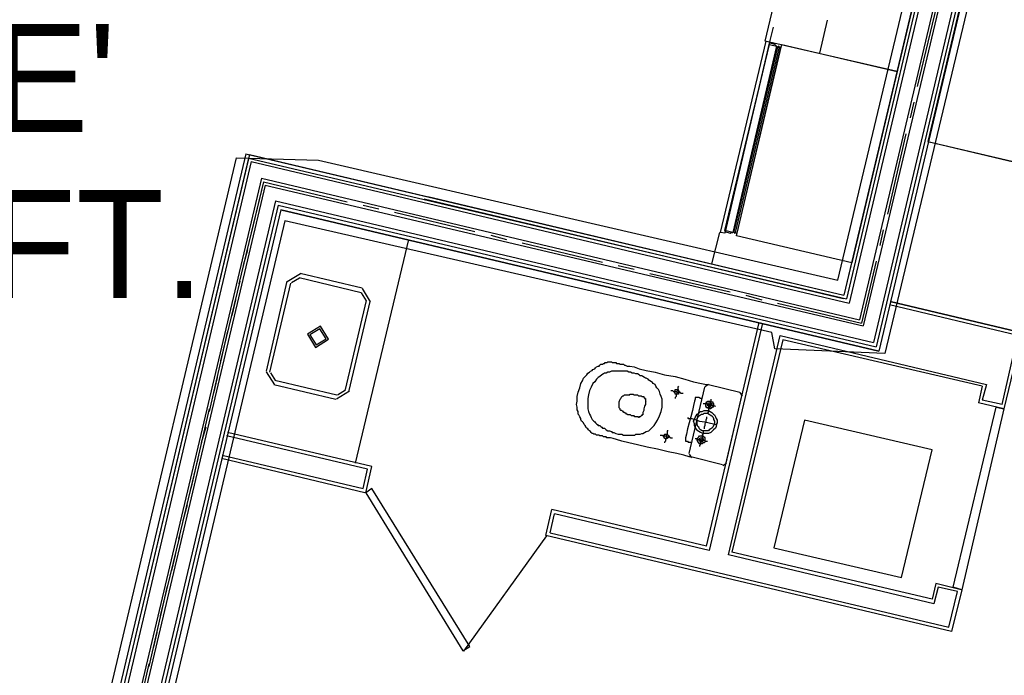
# Model space of a CAD drawing. Header units: feet. Extents: x -79 to 198, y -22 to 181.
# Tile 217 of 256: x 85 to 100, y 135 to 145. Entities that reach past the tile are written whole.
import ezdxf
from ezdxf.enums import TextEntityAlignment as Align

# ---------------------------------------------------------------- set-up
doc = ezdxf.new("R2010")
doc.units = ezdxf.units.FT
for name, color, linetype in [('A-AREA-UNIDAD', 30, 'CONTINUOUS'), ('A-LINEA', 7, 'CONTINUOUS'), ('A-TEXTO-PDF', 3, 'CONTINUOUS')]:
    doc.layers.add(name, color=color, linetype=linetype)

msp = doc.modelspace()

# ---------------------------------------------------------------- linework, layer by layer
at = {"layer": 'A-AREA-UNIDAD'}
for points in [[(85.28, 129.1733), (88.512, 142.8089), (89.76, 142.7733), (97.68, 140.9422), (98.72, 145.2978), (98.688, 146.4889), (99.008, 147.7333), (99.008, 148.4978), (99.488, 148.5333), (100.192, 151.6089), (101.2, 151.6978), (102.848, 158.6489), (102.56, 158.7378), (102.528, 159.4133), (96.128, 159.8222), (90.24, 159.8933), (84.192, 159.5733), (77.44, 158.8622), (73.68, 158.1689)], [(101.888, 147.7689), (100.192, 148.1778), (100.192, 147.3422), (98.4, 139.8222), (96.72, 139.8933), (96.672, 140.1422), (89.248, 141.8489), (86.192, 128.9244)]]:
    msp.add_lwpolyline(points, dxfattribs=at)
at = {"layer": 'A-LINEA'}
for p, q in [((100.4933, 152.2178), (97.7733, 140.7111)), ((100.5467, 152.2044), (97.8133, 140.6578)), ((100.6, 152.1911), (97.8533, 140.5911)), ((100.16, 150.7644), (97.7733, 140.7111)), ((99.88, 148.2311), (98.0133, 140.3378)), ((99.88, 148.2311), (98.0133, 140.3378)), ((99.96, 148.2178), (98.0667, 140.2444)), ((99.96, 148.2178), (98.0667, 140.2444)), ((100.16, 148.1644), (98.2267, 139.9911)), ((100.2133, 148.1511), (98.2667, 139.9244)), ((100.2133, 148.1511), (98.2667, 139.9244)), ((99.1867, 145.1244), (98.8933, 143.8978)), ((99.1867, 145.1244), (98.8933, 143.8978)), ((99.1867, 145.1244), (98.8933, 143.8978)), ((97.52, 144.9111), (97.4, 144.4044)), ((96.6933, 144.8044), (96.64, 144.5778)), ((96.76, 144.4978), (96.0933, 141.6844)), ((96.76, 144.4978), (96.0933, 141.6844)), ((96.12, 141.6711), (96.7867, 144.4844)), ((96.12, 141.6711), (96.7867, 144.4844)), ((98.84, 143.6578), (98.7867, 143.4178)), ((98.84, 143.6578), (98.7867, 143.4178)), ((98.84, 143.6578), (98.7867, 143.4178)), ((98.72, 143.1778), (98.44, 141.9511)), ((98.72, 143.1778), (98.44, 141.9511)), ((98.72, 143.1778), (98.44, 141.9511)), ((88.6533, 142.8711), (85.36, 128.9511)), ((88.7067, 142.8578), (85.4133, 128.9378)), ((88.6533, 142.8711), (97.7733, 140.7111)), ((88.6533, 142.8711), (97.7733, 140.7111)), ((88.7067, 142.8578), (97.7733, 140.7111)), ((88.6933, 142.8044), (85.4133, 128.9378)), ((88.7333, 142.7511), (85.4667, 128.9244)), ((88.7333, 142.7511), (85.4667, 128.9244)), ((88.6933, 142.8044), (97.8133, 140.6578)), ((88.6933, 142.8044), (97.8133, 140.6578)), ((88.6933, 142.8044), (97.8133, 140.6578)), ((88.7333, 142.7511), (97.8533, 140.5911)), ((88.7333, 142.7511), (97.8533, 140.5911)), ((88.7333, 142.7511), (97.8533, 140.5911)), ((88.8933, 142.4978), (85.6667, 128.8844)), ((88.8933, 142.4978), (85.6667, 128.8844)), ((88.9467, 142.3911), (85.7467, 128.8578)), ((88.9467, 142.3911), (85.7467, 128.8578)), ((88.92, 142.4444), (88.5467, 140.8844)), ((88.92, 142.4444), (88.7333, 141.6578)), ((88.8933, 142.4978), (98.0133, 140.3378)), ((88.8933, 142.4978), (98.0133, 140.3378)), ((88.8933, 142.4978), (98.0133, 140.3378)), ((88.92, 142.4444), (90.2, 142.1378)), ((88.92, 142.4444), (90.2, 142.1378)), ((88.92, 142.4444), (90.2, 142.1378)), ((88.9467, 142.3911), (98.0667, 140.2444)), ((88.9467, 142.3911), (98.0667, 140.2444)), ((88.9467, 142.3911), (98.0667, 140.2444)), ((91.4267, 142.2178), (97.7733, 140.7111)), ((91.4267, 142.2178), (97.7733, 140.7111)), ((89.1067, 142.1511), (85.9467, 128.8178)), ((89.1067, 142.1511), (85.9467, 128.8178)), ((89.1467, 142.0844), (86, 128.8044)), ((89.1467, 142.0844), (86, 128.8044)), ((89.1067, 142.1511), (98.2267, 139.9911)), ((89.1067, 142.1511), (98.2267, 139.9911)), ((89.1067, 142.1511), (98.2267, 139.9911)), ((89.1467, 142.0844), (98.2667, 139.9244)), ((89.1467, 142.0844), (98.2667, 139.9244)), ((89.1467, 142.0844), (98.2667, 139.9244)), ((90.44, 142.0844), (90.68, 142.0311)), ((90.44, 142.0844), (90.68, 142.0311)), ((90.44, 142.0844), (90.68, 142.0311)), ((97.76, 140.6578), (91.3733, 142.1778)), ((97.76, 140.6578), (91.3733, 142.1778)), ((89.1867, 142.0178), (86.0533, 128.7911)), ((89.1867, 142.0178), (86.0533, 128.7911)), ((89.1867, 142.0178), (98.3067, 139.8578)), ((90.92, 141.9778), (92.1467, 141.6844)), ((90.92, 141.9778), (92.1467, 141.6844)), ((90.92, 141.9778), (92.1467, 141.6844)), ((92.3867, 141.6311), (92.6267, 141.5644)), ((92.3867, 141.6311), (92.6267, 141.5644)), ((92.3867, 141.6311), (92.6267, 141.5644)), ((95.76, 141.1911), (95.88, 141.6711)), ((98.3733, 141.7111), (98.32, 141.4711)), ((98.3733, 141.7111), (98.32, 141.4711)), ((98.3733, 141.7111), (98.32, 141.4711)), ((91.1333, 141.5644), (90.32, 138.1511)), ((91.1333, 141.5644), (90.32, 138.1511)), ((92.8667, 141.5111), (94.0933, 141.2178)), ((92.8667, 141.5111), (94.0933, 141.2178)), ((92.8667, 141.5111), (94.0933, 141.2178)), ((88.68, 141.4044), (88.6133, 141.1644)), ((94.3333, 141.1644), (94.5733, 141.1111)), ((94.3333, 141.1644), (94.5733, 141.1111)), ((94.3333, 141.1644), (94.5733, 141.1111)), ((98.2667, 141.2311), (98.04, 140.2844)), ((98.2667, 141.2311), (98.04, 140.2844)), ((98.2667, 141.2311), (98.04, 140.2844)), ((89.485, 141.04), (89.2845, 140.9161)), ((89.485, 141.04), (89.2845, 140.9161)), ((90.4267, 140.8178), (89.48, 141.0444)), ((90.4267, 140.8178), (89.48, 141.0444)), ((94.8133, 141.0444), (96.04, 140.7644)), ((94.8133, 141.0444), (96.04, 140.7644)), ((94.8133, 141.0444), (96.04, 140.7644)), ((88.56, 140.9244), (88.2667, 139.7111)), ((89.28, 140.9244), (88.96, 139.5511)), ((89.28, 140.9244), (88.96, 139.5511)), ((89.3333, 140.8978), (89.0133, 139.5378)), ((89.3333, 140.8978), (89.0133, 139.5378)), ((89.4697, 140.9751), (89.3494, 140.9008)), ((89.4697, 140.9751), (89.3494, 140.9008)), ((90.4133, 140.7511), (89.4667, 140.9778)), ((90.4133, 140.7511), (89.4667, 140.9778)), ((90.4906, 140.6281), (90.4164, 140.7484)), ((90.4906, 140.6281), (90.4164, 140.7484)), ((90.5555, 140.6127), (90.4317, 140.8133)), ((90.5555, 140.6127), (90.4317, 140.8133)), ((96.28, 140.7111), (96.52, 140.6444)), ((96.28, 140.7111), (96.52, 140.6444)), ((96.28, 140.7111), (96.52, 140.6444)), ((88.4933, 140.6444), (88.44, 140.4044)), ((90.1733, 139.2711), (90.4933, 140.6311)), ((90.1733, 139.2711), (90.4933, 140.6311)), ((90.2267, 139.2578), (90.5467, 140.6178)), ((90.2267, 139.2578), (90.5467, 140.6178)), ((96.76, 140.5911), (98.04, 140.2844)), ((96.76, 140.5911), (98.04, 140.2844)), ((96.76, 140.5911), (98.04, 140.2844)), ((100.4267, 140.0978), (98.4667, 140.5644)), ((98.48, 140.6178), (100.4933, 140.1378)), ((100.4933, 140.1378), (98.48, 140.6178)), ((95.68, 136.8844), (96.48, 140.2978)), ((96.5333, 140.2844), (95.72, 136.8178)), ((88.3733, 140.1644), (88.0933, 138.9378)), ((100.4933, 140.1378), (100.2133, 138.9778)), ((96.0133, 136.7511), (96.8, 140.0978)), ((96.84, 140.0311), (96.0667, 136.7911)), ((96.8, 140.0978), (99.9467, 139.3511)), ((99.88, 139.3244), (96.84, 140.0311)), ((100.1867, 139.0444), (100.4267, 140.0978)), ((88.9645, 139.5428), (89.0883, 139.3423)), ((88.9645, 139.5428), (89.0883, 139.3423)), ((89.0294, 139.5275), (89.1036, 139.4071)), ((89.0294, 139.5275), (89.1036, 139.4071)), ((88.2133, 139.4578), (88.16, 139.2178)), ((89.0933, 139.4178), (90.04, 139.1911)), ((89.0933, 139.4178), (90.04, 139.1911)), ((89.08, 139.3511), (90.0267, 139.1244)), ((89.08, 139.3511), (90.0267, 139.1244)), ((90.035, 139.1289), (90.2355, 139.2527)), ((90.035, 139.1289), (90.2355, 139.2527)), ((90.0503, 139.1938), (90.1706, 139.2681)), ((90.0503, 139.1938), (90.1706, 139.2681)), ((95.4133, 138.2978), (95.6533, 139.3111)), ((95.4133, 138.2978), (95.6533, 139.3111)), ((95.7107, 139.3499), (95.6546, 139.3152)), ((95.7107, 139.3499), (95.6546, 139.3152)), ((95.7067, 139.3511), (96.1867, 139.2311)), ((95.7067, 139.3511), (96.1867, 139.2311)), ((96.2254, 139.1737), (96.1907, 139.2299)), ((96.2254, 139.1737), (96.1907, 139.2299)), ((99.88, 139.3244), (99.8267, 139.0711)), ((99.9467, 139.3511), (99.88, 139.1111)), ((96.2133, 139.1778), (95.9733, 138.1511)), ((96.2133, 139.1778), (95.9733, 138.1511)), ((100.2133, 138.9778), (99.8267, 139.0711)), ((100.1867, 139.0444), (99.88, 139.1111)), ((88.0933, 138.9778), (87.8133, 137.7644)), ((88.04, 138.6978), (87.9733, 138.4578)), ((90.5733, 138.0978), (88.3733, 138.6178)), ((90.5067, 138.0578), (88.36, 138.5644)), ((87.92, 138.2178), (87.6267, 136.9911)), ((90.4667, 137.6978), (88.28, 138.2178)), ((88.2933, 138.2711), (90.44, 137.7644)), ((95.4146, 138.2885), (95.4493, 138.2324)), ((95.4146, 138.2885), (95.4493, 138.2324)), ((95.92, 138.1244), (95.44, 138.2444)), ((95.92, 138.1244), (95.44, 138.2444)), ((90.44, 137.7644), (90.5067, 138.0578)), ((90.48, 137.6978), (90.5733, 138.0978)), ((95.9293, 138.1124), (95.9854, 138.147)), ((95.9293, 138.1124), (95.9854, 138.147)), ((87.76, 137.5111), (87.6933, 137.2711)), ((93.2267, 137.0444), (93.32, 137.4444)), ((93.2267, 137.0444), (93.32, 137.4444)), ((95.68, 136.8844), (93.32, 137.4444)), ((93.2933, 137.0844), (93.36, 137.3778)), ((93.2933, 137.0844), (93.36, 137.3778)), ((95.72, 136.8178), (93.36, 137.3778)), ((87.64, 137.0311), (87.3467, 135.8178)), ((91.9751, 135.2802), (93.2439, 137.0388)), ((91.9751, 135.2802), (93.2439, 137.0388)), ((99.4133, 135.5778), (93.2267, 137.0444)), ((93.2933, 137.0844), (99.3733, 135.6444)), ((96.7067, 136.8578), (98.6533, 136.4044)), ((87.5733, 136.7511), (87.52, 136.5111)), ((99.1467, 136.0044), (96.0133, 136.7511)), ((99.12, 136.0711), (96.0667, 136.7911)), ((87.4533, 136.2711), (87.1733, 135.0444)), ((99.1733, 136.3111), (99.12, 136.0711)), ((99.2133, 136.2578), (99.1467, 136.0044)), ((99.56, 136.2178), (99.1733, 136.3111)), ((99.5067, 136.1911), (99.2133, 136.2578)), ((99.5733, 136.2178), (99.4133, 135.5778)), ((99.3733, 135.6444), (99.5067, 136.1911)), ((87.2933, 135.5644), (87.24, 135.3244)), ((87.1733, 135.0844), (86.8933, 133.8711))]:
    msp.add_line(p, q, dxfattribs=at)
for points in [[(100.2667, 148.1511), (98.3067, 139.8578), (89.1867, 142.0178)], [(100.2667, 148.1511), (98.3067, 139.8578), (89.1867, 142.0178)], [(98.5867, 144.1244), (96.5733, 144.5911), (96.9867, 146.3244)], [(100.8133, 142.6444), (101.5067, 145.5511), (99.7467, 145.9778), (99.0533, 143.0578), (100.8133, 142.6444)], [(96.5867, 144.5911), (96.64, 144.5778), (95.96, 141.6578), (95.8933, 141.6711), (96.5867, 144.5911)], [(96.5867, 144.5911), (96.64, 144.5778), (95.96, 141.6578), (95.8933, 141.6711), (96.5867, 144.5911)], [(95.96, 141.6844), (96.04, 141.6578), (96.0533, 141.6711), (96.08, 141.6711), (96.0933, 141.6844), (96.1067, 141.6578), (96.12, 141.6711), (96.1333, 141.6578), (96.1467, 141.6578), (96.8133, 144.4978), (96.7867, 144.4844), (96.7867, 144.5111), (96.76, 144.4978), (96.7467, 144.5111), (96.7333, 144.5244), (96.72, 144.5378), (96.64, 144.5644), (95.96, 141.6844)], [(95.96, 141.6844), (96.04, 141.6578), (96.0533, 141.6711), (96.08, 141.6711), (96.0933, 141.6844), (96.1067, 141.6578), (96.12, 141.6711), (96.1333, 141.6578), (96.1467, 141.6578), (96.8133, 144.4978), (96.7867, 144.4844), (96.7867, 144.5111), (96.76, 144.4978), (96.7467, 144.5111), (96.7333, 144.5244), (96.72, 144.5378), (96.64, 144.5644), (95.96, 141.6844)], [(96.64, 144.5378), (96.7467, 144.5111), (96.08, 141.6711), (95.96, 141.6978), (96.64, 144.5378)], [(96.64, 144.5378), (96.7467, 144.5111), (96.08, 141.6711), (95.96, 141.6978), (96.64, 144.5378)], [(96.1333, 141.6178), (96.8267, 144.5378), (98.5867, 144.1244), (97.8933, 141.2044), (96.1333, 141.6178)], [(99.0533, 143.0578), (101.0667, 142.5778), (100.4933, 140.1378)], [(89.7917, 140.24), (89.5911, 140.1161), (89.715, 139.9156), (89.9155, 140.0394), (89.7917, 140.24)], [(89.7917, 140.24), (89.5911, 140.1161), (89.715, 139.9156), (89.9155, 140.0394), (89.7917, 140.24)], [(89.7825, 140.201), (89.6301, 140.1069), (89.7242, 139.9545), (89.8766, 140.0486), (89.7825, 140.201)], [(89.7825, 140.201), (89.6301, 140.1069), (89.7242, 139.9545), (89.8766, 140.0486), (89.7825, 140.201)], [(95.44, 138.2444), (95.4133, 138.2444), (95.3333, 138.2711), (95.2267, 138.2978), (95.0933, 138.3244), (94.9333, 138.3644), (94.7733, 138.3911), (94.6267, 138.4311), (94.4933, 138.4578), (94.3867, 138.4844), (94.3067, 138.5111), (94.2533, 138.5244), (94.2133, 138.5378), (94.1867, 138.5378), (94.16, 138.5378), (94.1467, 138.5511), (94.1333, 138.5511), (94.12, 138.5511), (94.1067, 138.5511), (94.0933, 138.5644), (94.08, 138.5644), (94.0533, 138.5644), (94.04, 138.5778), (94.0267, 138.5778), (94.0133, 138.5778), (94, 138.5778), (93.9867, 138.5911), (93.9733, 138.5911), (93.96, 138.5911), (93.9467, 138.6044), (93.9333, 138.6044), (93.92, 138.6178), (93.9067, 138.6311), (93.8933, 138.6444), (93.88, 138.6578), (93.8667, 138.6711), (93.8533, 138.6844), (93.84, 138.6978), (93.84, 138.7111), (93.8267, 138.7244), (93.8133, 138.7378), (93.8, 138.7644), (93.7867, 138.7778), (93.7733, 138.7911), (93.76, 138.8178), (93.76, 138.8311), (93.7467, 138.8578), (93.7333, 138.8844), (93.72, 138.8978), (93.72, 138.9378), (93.7067, 138.9644), (93.7067, 139.0044), (93.6933, 139.0444), (93.7067, 139.0978), (93.7067, 139.1644), (93.72, 139.2311), (93.7467, 139.2978), (93.76, 139.3644), (93.7867, 139.4044), (93.8, 139.4444), (93.8267, 139.4711), (93.8533, 139.4978), (93.8667, 139.5244), (93.8933, 139.5378), (93.9067, 139.5511), (93.9333, 139.5644), (93.9467, 139.5778), (93.9733, 139.5911), (93.9867, 139.6044), (94, 139.6178), (94.0267, 139.6311), (94.04, 139.6311), (94.0533, 139.6444), (94.0667, 139.6578), (94.0933, 139.6578), (94.1067, 139.6711), (94.12, 139.6711), (94.1333, 139.6844), (94.16, 139.6844), (94.1733, 139.6978), (94.1867, 139.6978), (94.2, 139.6978), (94.2133, 139.6978), (94.2267, 139.6978), (94.24, 139.6844), (94.2667, 139.6844), (94.28, 139.6844), (94.2933, 139.6844), (94.3067, 139.6711), (94.32, 139.6711), (94.3333, 139.6711), (94.3467, 139.6711), (94.36, 139.6578), (94.3733, 139.6578), (94.3867, 139.6578), (94.4, 139.6578), (94.4133, 139.6578), (94.4267, 139.6444), (94.44, 139.6444), (94.4667, 139.6311), (94.5067, 139.6311), (94.5733, 139.6178), (94.6533, 139.5911), (94.76, 139.5644), (94.8933, 139.5378), (95.04, 139.4978), (95.2, 139.4711), (95.3467, 139.4311), (95.48, 139.3911), (95.6, 139.3644), (95.68, 139.3511), (95.7067, 139.3511)], [(95.44, 138.2444), (95.4133, 138.2444), (95.3333, 138.2711), (95.2267, 138.2978), (95.0933, 138.3244), (94.9333, 138.3644), (94.7733, 138.3911), (94.6267, 138.4311), (94.4933, 138.4578), (94.3867, 138.4844), (94.3067, 138.5111), (94.2533, 138.5244), (94.2133, 138.5378), (94.1867, 138.5378), (94.16, 138.5378), (94.1467, 138.5511), (94.1333, 138.5511), (94.12, 138.5511), (94.1067, 138.5511), (94.0933, 138.5644), (94.08, 138.5644), (94.0533, 138.5644), (94.04, 138.5778), (94.0267, 138.5778), (94.0133, 138.5778), (94, 138.5778), (93.9867, 138.5911), (93.9733, 138.5911), (93.96, 138.5911), (93.9467, 138.6044), (93.9333, 138.6044), (93.92, 138.6178), (93.9067, 138.6311), (93.8933, 138.6444), (93.88, 138.6578), (93.8667, 138.6711), (93.8533, 138.6844), (93.84, 138.6978), (93.84, 138.7111), (93.8267, 138.7244), (93.8133, 138.7378), (93.8, 138.7644), (93.7867, 138.7778), (93.7733, 138.7911), (93.76, 138.8178), (93.76, 138.8311), (93.7467, 138.8578), (93.7333, 138.8844), (93.72, 138.8978), (93.72, 138.9378), (93.7067, 138.9644), (93.7067, 139.0044), (93.6933, 139.0444), (93.7067, 139.0978), (93.7067, 139.1644), (93.72, 139.2311), (93.7467, 139.2978), (93.76, 139.3644), (93.7867, 139.4044), (93.8, 139.4444), (93.8267, 139.4711), (93.8533, 139.4978), (93.8667, 139.5244), (93.8933, 139.5378), (93.9067, 139.5511), (93.9333, 139.5644), (93.9467, 139.5778), (93.9733, 139.5911), (93.9867, 139.6044), (94, 139.6178), (94.0267, 139.6311), (94.04, 139.6311), (94.0533, 139.6444), (94.0667, 139.6578), (94.0933, 139.6578), (94.1067, 139.6711), (94.12, 139.6711), (94.1333, 139.6844), (94.16, 139.6844), (94.1733, 139.6978), (94.1867, 139.6978), (94.2, 139.6978), (94.2133, 139.6978), (94.2267, 139.6978), (94.24, 139.6844), (94.2667, 139.6844), (94.28, 139.6844), (94.2933, 139.6844), (94.3067, 139.6711), (94.32, 139.6711), (94.3333, 139.6711), (94.3467, 139.6711), (94.36, 139.6578), (94.3733, 139.6578), (94.3867, 139.6578), (94.4, 139.6578), (94.4133, 139.6578), (94.4267, 139.6444), (94.44, 139.6444), (94.4667, 139.6311), (94.5067, 139.6311), (94.5733, 139.6178), (94.6533, 139.5911), (94.76, 139.5644), (94.8933, 139.5378), (95.04, 139.4978), (95.2, 139.4711), (95.3467, 139.4311), (95.48, 139.3911), (95.6, 139.3644), (95.68, 139.3511), (95.7067, 139.3511)], [(94.9867, 138.9378), (95, 139.0044), (95, 139.0711), (95, 139.1244), (94.9867, 139.1644), (94.9733, 139.2044), (94.96, 139.2444), (94.9467, 139.2711), (94.92, 139.2978), (94.9067, 139.3244), (94.8933, 139.3511), (94.8667, 139.3644), (94.8533, 139.3778), (94.84, 139.3911), (94.8133, 139.4044), (94.8, 139.4178), (94.7867, 139.4311), (94.76, 139.4444), (94.7467, 139.4444), (94.7333, 139.4578), (94.7067, 139.4711), (94.6933, 139.4844), (94.6667, 139.4844), (94.6533, 139.4978), (94.6267, 139.5111), (94.6, 139.5111), (94.5733, 139.5244), (94.5467, 139.5244), (94.52, 139.5378), (94.4933, 139.5378), (94.4667, 139.5511), (94.44, 139.5511), (94.4133, 139.5511), (94.3867, 139.5511), (94.36, 139.5511), (94.3467, 139.5511), (94.32, 139.5511), (94.2933, 139.5511), (94.28, 139.5511), (94.2667, 139.5511), (94.24, 139.5511), (94.2267, 139.5511), (94.2, 139.5378), (94.1867, 139.5378), (94.1733, 139.5378), (94.1467, 139.5244), (94.12, 139.5244), (94.1067, 139.5111), (94.08, 139.4978), (94.0533, 139.4711), (94.0267, 139.4578), (94, 139.4311), (93.9733, 139.3911), (93.9467, 139.3644), (93.92, 139.3111), (93.8933, 139.2578), (93.88, 139.1911), (93.8667, 139.1378), (93.8667, 139.0711), (93.8667, 139.0178), (93.8667, 138.9778), (93.88, 138.9378), (93.8933, 138.8978), (93.9067, 138.8711), (93.92, 138.8444), (93.9333, 138.8178), (93.96, 138.7911), (93.9733, 138.7778), (93.9867, 138.7644), (94, 138.7511), (94.0133, 138.7378), (94.0267, 138.7244), (94.0533, 138.7244), (94.0667, 138.7111), (94.08, 138.6978), (94.0933, 138.6844), (94.12, 138.6844), (94.1333, 138.6711), (94.1467, 138.6578), (94.1733, 138.6444), (94.2, 138.6444), (94.2267, 138.6311), (94.24, 138.6178), (94.2667, 138.6178), (94.2933, 138.6044), (94.3333, 138.5911), (94.36, 138.5911), (94.3867, 138.5911), (94.4133, 138.5778), (94.4267, 138.5778), (94.4533, 138.5778), (94.48, 138.5778), (94.4933, 138.5778), (94.52, 138.5778), (94.5467, 138.5778), (94.56, 138.5778), (94.5867, 138.5778), (94.6, 138.5911), (94.6267, 138.5911), (94.64, 138.5911), (94.6667, 138.5911), (94.6933, 138.6044), (94.7067, 138.6044), (94.7333, 138.6178), (94.76, 138.6311), (94.8, 138.6444), (94.8267, 138.6711), (94.8533, 138.6978), (94.88, 138.7244), (94.9067, 138.7644), (94.9333, 138.8044), (94.96, 138.8711), (94.9867, 138.9378)], [(94.9867, 138.9378), (95, 139.0044), (95, 139.0711), (95, 139.1244), (94.9867, 139.1644), (94.9733, 139.2044), (94.96, 139.2444), (94.9467, 139.2711), (94.92, 139.2978), (94.9067, 139.3244), (94.8933, 139.3511), (94.8667, 139.3644), (94.8533, 139.3778), (94.84, 139.3911), (94.8133, 139.4044), (94.8, 139.4178), (94.7867, 139.4311), (94.76, 139.4444), (94.7467, 139.4444), (94.7333, 139.4578), (94.7067, 139.4711), (94.6933, 139.4844), (94.6667, 139.4844), (94.6533, 139.4978), (94.6267, 139.5111), (94.6, 139.5111), (94.5733, 139.5244), (94.5467, 139.5244), (94.52, 139.5378), (94.4933, 139.5378), (94.4667, 139.5511), (94.44, 139.5511), (94.4133, 139.5511), (94.3867, 139.5511), (94.36, 139.5511), (94.3467, 139.5511), (94.32, 139.5511), (94.2933, 139.5511), (94.28, 139.5511), (94.2667, 139.5511), (94.24, 139.5511), (94.2267, 139.5511), (94.2, 139.5378), (94.1867, 139.5378), (94.1733, 139.5378), (94.1467, 139.5244), (94.12, 139.5244), (94.1067, 139.5111), (94.08, 139.4978), (94.0533, 139.4711), (94.0267, 139.4578), (94, 139.4311), (93.9733, 139.3911), (93.9467, 139.3644), (93.92, 139.3111), (93.8933, 139.2578), (93.88, 139.1911), (93.8667, 139.1378), (93.8667, 139.0711), (93.8667, 139.0178), (93.8667, 138.9778), (93.88, 138.9378), (93.8933, 138.8978), (93.9067, 138.8711), (93.92, 138.8444), (93.9333, 138.8178), (93.96, 138.7911), (93.9733, 138.7778), (93.9867, 138.7644), (94, 138.7511), (94.0133, 138.7378), (94.0267, 138.7244), (94.0533, 138.7244), (94.0667, 138.7111), (94.08, 138.6978), (94.0933, 138.6844), (94.12, 138.6844), (94.1333, 138.6711), (94.1467, 138.6578), (94.1733, 138.6444), (94.2, 138.6444), (94.2267, 138.6311), (94.24, 138.6178), (94.2667, 138.6178), (94.2933, 138.6044), (94.3333, 138.5911), (94.36, 138.5911), (94.3867, 138.5911), (94.4133, 138.5778), (94.4267, 138.5778), (94.4533, 138.5778), (94.48, 138.5778), (94.4933, 138.5778), (94.52, 138.5778), (94.5467, 138.5778), (94.56, 138.5778), (94.5867, 138.5778), (94.6, 138.5911), (94.6267, 138.5911), (94.64, 138.5911), (94.6667, 138.5911), (94.6933, 138.6044), (94.7067, 138.6044), (94.7333, 138.6178), (94.76, 138.6311), (94.8, 138.6444), (94.8267, 138.6711), (94.8533, 138.6978), (94.88, 138.7244), (94.9067, 138.7644), (94.9333, 138.8044), (94.96, 138.8711), (94.9867, 138.9378)], [(94.7067, 138.8978), (94.7067, 138.8844), (94.6933, 138.8844), (94.6933, 138.8711), (94.68, 138.8711), (94.6667, 138.8578), (94.6533, 138.8578), (94.6533, 138.8444), (94.64, 138.8444), (94.64, 138.8578), (94.6267, 138.8578), (94.6133, 138.8578), (94.6, 138.8578), (94.5867, 138.8578), (94.5733, 138.8711), (94.56, 138.8711), (94.5467, 138.8711), (94.5333, 138.8711), (94.52, 138.8844), (94.5067, 138.8844), (94.4933, 138.8844), (94.48, 138.8844), (94.4667, 138.8978), (94.4533, 138.8978), (94.4533, 138.9111), (94.44, 138.9111), (94.4267, 138.9244), (94.4133, 138.9244), (94.4133, 138.9378), (94.4, 138.9378), (94.3867, 138.9511), (94.3733, 138.9511), (94.36, 138.9644), (94.36, 138.9778), (94.3467, 138.9911), (94.3467, 139.0178), (94.3467, 139.0444), (94.3467, 139.0844), (94.36, 139.1244), (94.3733, 139.1378), (94.3867, 139.1644), (94.4, 139.1778), (94.4133, 139.1778), (94.4267, 139.1911), (94.44, 139.1911), (94.4533, 139.1911), (94.4667, 139.1911), (94.48, 139.1911), (94.4933, 139.1911), (94.5067, 139.1911), (94.5067, 139.2044), (94.52, 139.2044), (94.5333, 139.2044), (94.5467, 139.2044), (94.56, 139.2044), (94.5733, 139.1911), (94.5867, 139.1911), (94.6, 139.1911), (94.6133, 139.1911), (94.6267, 139.1911), (94.64, 139.1778), (94.6533, 139.1778), (94.6667, 139.1778), (94.68, 139.1778), (94.6933, 139.1644), (94.7067, 139.1644), (94.72, 139.1644), (94.72, 139.1511), (94.7333, 139.1511), (94.7333, 139.1378), (94.7467, 139.1378), (94.7467, 139.1244), (94.7467, 139.1111), (94.7467, 139.0978), (94.76, 139.0978), (94.7467, 139.0844), (94.7467, 139.0711), (94.7467, 139.0444), (94.7333, 139.0178), (94.72, 138.9778), (94.72, 138.9511), (94.7067, 138.9244), (94.7067, 138.8978)], [(94.7067, 138.8978), (94.7067, 138.8844), (94.6933, 138.8844), (94.6933, 138.8711), (94.68, 138.8711), (94.6667, 138.8578), (94.6533, 138.8578), (94.6533, 138.8444), (94.64, 138.8444), (94.64, 138.8578), (94.6267, 138.8578), (94.6133, 138.8578), (94.6, 138.8578), (94.5867, 138.8578), (94.5733, 138.8711), (94.56, 138.8711), (94.5467, 138.8711), (94.5333, 138.8711), (94.52, 138.8844), (94.5067, 138.8844), (94.4933, 138.8844), (94.48, 138.8844), (94.4667, 138.8978), (94.4533, 138.8978), (94.4533, 138.9111), (94.44, 138.9111), (94.4267, 138.9244), (94.4133, 138.9244), (94.4133, 138.9378), (94.4, 138.9378), (94.3867, 138.9511), (94.3733, 138.9511), (94.36, 138.9644), (94.36, 138.9778), (94.3467, 138.9911), (94.3467, 139.0178), (94.3467, 139.0444), (94.3467, 139.0844), (94.36, 139.1244), (94.3733, 139.1378), (94.3867, 139.1644), (94.4, 139.1778), (94.4133, 139.1778), (94.4267, 139.1911), (94.44, 139.1911), (94.4533, 139.1911), (94.4667, 139.1911), (94.48, 139.1911), (94.4933, 139.1911), (94.5067, 139.1911), (94.5067, 139.2044), (94.52, 139.2044), (94.5333, 139.2044), (94.5467, 139.2044), (94.56, 139.2044), (94.5733, 139.1911), (94.5867, 139.1911), (94.6, 139.1911), (94.6133, 139.1911), (94.6267, 139.1911), (94.64, 139.1778), (94.6533, 139.1778), (94.6667, 139.1778), (94.68, 139.1778), (94.6933, 139.1644), (94.7067, 139.1644), (94.72, 139.1644), (94.72, 139.1511), (94.7333, 139.1511), (94.7333, 139.1378), (94.7467, 139.1378), (94.7467, 139.1244), (94.7467, 139.1111), (94.7467, 139.0978), (94.76, 139.0978), (94.7467, 139.0844), (94.7467, 139.0711), (94.7467, 139.0444), (94.7333, 139.0178), (94.72, 138.9778), (94.72, 138.9511), (94.7067, 138.9244), (94.7067, 138.8978)], [(95.1333, 139.2578), (95.16, 139.2578), (95.1733, 139.2444), (95.2133, 139.2444), (95.24, 139.2311), (95.2667, 139.2311), (95.2933, 139.2178), (95.3067, 139.2178), (95.32, 139.2178)], [(95.1333, 139.2578), (95.16, 139.2578), (95.1733, 139.2444), (95.2133, 139.2444), (95.24, 139.2311), (95.2667, 139.2311), (95.2933, 139.2178), (95.3067, 139.2178), (95.32, 139.2178)], [(95.1867, 139.2444), (95.2, 139.2578), (95.2, 139.2711), (95.2133, 139.2711), (95.2267, 139.2711), (95.24, 139.2711), (95.2533, 139.2578), (95.2533, 139.2444), (95.2667, 139.2444), (95.2667, 139.2311), (95.2533, 139.2311), (95.2533, 139.2178), (95.2533, 139.2044), (95.24, 139.2044), (95.2267, 139.2044), (95.2133, 139.2044), (95.2, 139.2044), (95.2, 139.2178), (95.1867, 139.2311), (95.1867, 139.2444)], [(95.1867, 139.2444), (95.2, 139.2578), (95.2, 139.2711), (95.2133, 139.2711), (95.2267, 139.2711), (95.24, 139.2711), (95.2533, 139.2578), (95.2533, 139.2444), (95.2667, 139.2444), (95.2667, 139.2311), (95.2533, 139.2311), (95.2533, 139.2178), (95.2533, 139.2044), (95.24, 139.2044), (95.2267, 139.2044), (95.2133, 139.2044), (95.2, 139.2044), (95.2, 139.2178), (95.1867, 139.2311), (95.1867, 139.2444)], [(95.2533, 139.3244), (95.24, 139.3111), (95.24, 139.2978), (95.24, 139.2711), (95.2267, 139.2444), (95.2267, 139.2178), (95.2133, 139.1911), (95.2133, 139.1644), (95.2, 139.1511), (95.2, 139.1378)], [(95.2533, 139.3244), (95.24, 139.3111), (95.24, 139.2978), (95.24, 139.2711), (95.2267, 139.2444), (95.2267, 139.2178), (95.2133, 139.1911), (95.2133, 139.1644), (95.2, 139.1511), (95.2, 139.1378)], [(95.6133, 139.1378), (95.6, 139.1378), (95.5867, 139.1378), (95.56, 139.1511), (95.5467, 139.1511), (95.5333, 139.1511), (95.52, 139.1511), (95.5067, 139.1511), (95.5067, 139.1378), (95.5067, 139.1244), (95.4933, 139.0978), (95.48, 139.0311), (95.4667, 138.9511), (95.44, 138.8578), (95.4133, 138.7644), (95.3867, 138.6711), (95.3733, 138.5911), (95.36, 138.5378), (95.36, 138.5111), (95.36, 138.4978), (95.36, 138.4844), (95.3733, 138.4844), (95.3867, 138.4844), (95.4, 138.4711), (95.4133, 138.4711), (95.4267, 138.4711), (95.44, 138.4711), (95.4533, 138.4711)], [(95.6133, 139.1378), (95.6, 139.1378), (95.5867, 139.1378), (95.56, 139.1511), (95.5467, 139.1511), (95.5333, 139.1511), (95.52, 139.1511), (95.5067, 139.1511), (95.5067, 139.1378), (95.5067, 139.1244), (95.4933, 139.0978), (95.48, 139.0311), (95.4667, 138.9511), (95.44, 138.8578), (95.4133, 138.7644), (95.3867, 138.6711), (95.3733, 138.5911), (95.36, 138.5378), (95.36, 138.5111), (95.36, 138.4978), (95.36, 138.4844), (95.3733, 138.4844), (95.3867, 138.4844), (95.4, 138.4711), (95.4133, 138.4711), (95.4267, 138.4711), (95.44, 138.4711), (95.4533, 138.4711)], [(95.6267, 139.0578), (95.64, 139.0578), (95.6533, 139.0578), (95.68, 139.0578), (95.7067, 139.0444), (95.7333, 139.0444), (95.76, 139.0311), (95.7867, 139.0311), (95.8133, 139.0178)], [(95.6267, 139.0578), (95.64, 139.0578), (95.6533, 139.0578), (95.68, 139.0578), (95.7067, 139.0444), (95.7333, 139.0444), (95.76, 139.0311), (95.7867, 139.0311), (95.8133, 139.0178)], [(95.6667, 139.0578), (95.6667, 139.0711), (95.68, 139.0711), (95.68, 139.0844), (95.6933, 139.0844), (95.6933, 139.0978), (95.7067, 139.0978), (95.72, 139.0978), (95.7333, 139.0978), (95.7467, 139.0978), (95.76, 139.0844), (95.7733, 139.0844), (95.7733, 139.0711), (95.7867, 139.0578), (95.7867, 139.0444), (95.7867, 139.0311), (95.7867, 139.0178), (95.7733, 139.0044), (95.76, 138.9911), (95.7467, 138.9911), (95.7467, 138.9778), (95.7333, 138.9778), (95.72, 138.9778), (95.7067, 138.9778), (95.7067, 138.9911), (95.6933, 138.9911), (95.68, 138.9911), (95.68, 139.0044), (95.6667, 139.0178), (95.6667, 139.0311), (95.6667, 139.0444), (95.6667, 139.0578)], [(95.6667, 139.0578), (95.6667, 139.0711), (95.68, 139.0711), (95.68, 139.0844), (95.6933, 139.0844), (95.6933, 139.0978), (95.7067, 139.0978), (95.72, 139.0978), (95.7333, 139.0978), (95.7467, 139.0978), (95.76, 139.0844), (95.7733, 139.0844), (95.7733, 139.0711), (95.7867, 139.0578), (95.7867, 139.0444), (95.7867, 139.0311), (95.7867, 139.0178), (95.7733, 139.0044), (95.76, 138.9911), (95.7467, 138.9911), (95.7467, 138.9778), (95.7333, 138.9778), (95.72, 138.9778), (95.7067, 138.9778), (95.7067, 138.9911), (95.6933, 138.9911), (95.68, 138.9911), (95.68, 139.0044), (95.6667, 139.0178), (95.6667, 139.0311), (95.6667, 139.0444), (95.6667, 139.0578)], [(95.7467, 139.1244), (95.7467, 139.0978), (95.7333, 139.0711), (95.72, 139.0311), (95.72, 138.9911), (95.7067, 138.9644), (95.7067, 138.9378), (95.6933, 138.9111)], [(95.7467, 139.1244), (95.7467, 139.0978), (95.7333, 139.0711), (95.72, 139.0311), (95.72, 138.9911), (95.7067, 138.9644), (95.7067, 138.9378), (95.6933, 138.9111)], [(95.6933, 139.0444), (95.6933, 139.0578), (95.7067, 139.0578), (95.7067, 139.0711), (95.72, 139.0711), (95.7333, 139.0711), (95.7467, 139.0711), (95.7467, 139.0578), (95.76, 139.0578), (95.76, 139.0444), (95.76, 139.0311), (95.7467, 139.0178), (95.7333, 139.0178), (95.7333, 139.0044), (95.72, 139.0044), (95.7067, 139.0178), (95.6933, 139.0311), (95.6933, 139.0444)], [(95.6933, 139.0444), (95.6933, 139.0578), (95.7067, 139.0578), (95.7067, 139.0711), (95.72, 139.0711), (95.7333, 139.0711), (95.7467, 139.0711), (95.7467, 139.0578), (95.76, 139.0578), (95.76, 139.0444), (95.76, 139.0311), (95.7467, 139.0178), (95.7333, 139.0178), (95.7333, 139.0044), (95.72, 139.0044), (95.7067, 139.0178), (95.6933, 139.0311), (95.6933, 139.0444)], [(95.4933, 138.8178), (95.5067, 138.8444), (95.52, 138.8711), (95.5333, 138.8978), (95.56, 138.9111), (95.5867, 138.9378), (95.6133, 138.9378), (95.64, 138.9511), (95.6667, 138.9511), (95.7067, 138.9511), (95.7333, 138.9378), (95.76, 138.9244), (95.7867, 138.8978), (95.8, 138.8844), (95.8133, 138.8578), (95.8267, 138.8311), (95.84, 138.8044), (95.84, 138.7644), (95.8267, 138.7378), (95.8267, 138.7111), (95.8133, 138.6844), (95.7867, 138.6578), (95.76, 138.6311), (95.7467, 138.6178), (95.7067, 138.6044), (95.68, 138.6044), (95.6533, 138.6044), (95.6267, 138.6044), (95.5867, 138.6178), (95.56, 138.6311), (95.5467, 138.6444), (95.52, 138.6711), (95.5067, 138.6978), (95.4933, 138.7244), (95.4933, 138.7511), (95.48, 138.7911), (95.4933, 138.8178)], [(95.4933, 138.8178), (95.5067, 138.8444), (95.52, 138.8711), (95.5333, 138.8978), (95.56, 138.9111), (95.5867, 138.9378), (95.6133, 138.9378), (95.64, 138.9511), (95.6667, 138.9511), (95.7067, 138.9511), (95.7333, 138.9378), (95.76, 138.9244), (95.7867, 138.8978), (95.8, 138.8844), (95.8133, 138.8578), (95.8267, 138.8311), (95.84, 138.8044), (95.84, 138.7644), (95.8267, 138.7378), (95.8267, 138.7111), (95.8133, 138.6844), (95.7867, 138.6578), (95.76, 138.6311), (95.7467, 138.6178), (95.7067, 138.6044), (95.68, 138.6044), (95.6533, 138.6044), (95.6267, 138.6044), (95.5867, 138.6178), (95.56, 138.6311), (95.5467, 138.6444), (95.52, 138.6711), (95.5067, 138.6978), (95.4933, 138.7244), (95.4933, 138.7511), (95.48, 138.7911), (95.4933, 138.8178)], [(95.5333, 138.8044), (95.5333, 138.8311), (95.5467, 138.8444), (95.56, 138.8711), (95.5867, 138.8844), (95.6, 138.8978), (95.6267, 138.8978), (95.64, 138.9111), (95.6667, 138.9111), (95.6933, 138.9111), (95.72, 138.8978), (95.7333, 138.8844), (95.76, 138.8711), (95.7733, 138.8578), (95.7867, 138.8311), (95.7867, 138.8178), (95.8, 138.7911), (95.8, 138.7644), (95.8, 138.7378), (95.7867, 138.7244), (95.7733, 138.6978), (95.76, 138.6844), (95.7467, 138.6711), (95.72, 138.6578), (95.7067, 138.6444), (95.68, 138.6444), (95.6533, 138.6444), (95.6267, 138.6444), (95.6133, 138.6444), (95.5867, 138.6578), (95.5733, 138.6711), (95.56, 138.6978), (95.5467, 138.7111), (95.5333, 138.7378), (95.5333, 138.7511), (95.5333, 138.7778), (95.5333, 138.8044)], [(95.5333, 138.8044), (95.5333, 138.8311), (95.5467, 138.8444), (95.56, 138.8711), (95.5867, 138.8844), (95.6, 138.8978), (95.6267, 138.8978), (95.64, 138.9111), (95.6667, 138.9111), (95.6933, 138.9111), (95.72, 138.8978), (95.7333, 138.8844), (95.76, 138.8711), (95.7733, 138.8578), (95.7867, 138.8311), (95.7867, 138.8178), (95.8, 138.7911), (95.8, 138.7644), (95.8, 138.7378), (95.7867, 138.7244), (95.7733, 138.6978), (95.76, 138.6844), (95.7467, 138.6711), (95.72, 138.6578), (95.7067, 138.6444), (95.68, 138.6444), (95.6533, 138.6444), (95.6267, 138.6444), (95.6133, 138.6444), (95.5867, 138.6578), (95.5733, 138.6711), (95.56, 138.6978), (95.5467, 138.7111), (95.5333, 138.7378), (95.5333, 138.7511), (95.5333, 138.7778), (95.5333, 138.8044)], [(99.44, 136.2578), (100.0933, 139.0044), (100.2133, 138.9778), (99.5733, 136.2178), (99.44, 136.2578)], [(95.3867, 138.8444), (95.4, 138.8311), (95.4533, 138.8311), (95.5067, 138.8178), (95.5733, 138.7911), (95.6533, 138.7778), (95.72, 138.7644), (95.7867, 138.7511), (95.8267, 138.7378), (95.84, 138.7378)], [(95.3867, 138.8444), (95.4, 138.8311), (95.4533, 138.8311), (95.5067, 138.8178), (95.5733, 138.7911), (95.6533, 138.7778), (95.72, 138.7644), (95.7867, 138.7511), (95.8267, 138.7378), (95.84, 138.7378)], [(95.68, 138.8578), (95.68, 138.8444), (95.68, 138.8311), (95.6667, 138.8044), (95.6667, 138.7778), (95.6533, 138.7511), (95.6533, 138.7244), (95.64, 138.6978), (95.64, 138.6844), (95.64, 138.6711)], [(95.68, 138.8578), (95.68, 138.8444), (95.68, 138.8311), (95.6667, 138.8044), (95.6667, 138.7778), (95.6533, 138.7511), (95.6533, 138.7244), (95.64, 138.6978), (95.64, 138.6844), (95.64, 138.6711)], [(98.6533, 136.4044), (99.12, 138.3511), (97.1733, 138.8044), (96.7067, 136.8578)], [(95.0933, 138.6444), (95.08, 138.6444), (95.08, 138.6178), (95.08, 138.5911), (95.0667, 138.5644), (95.0667, 138.5378), (95.0533, 138.5111), (95.0533, 138.4844), (95.04, 138.4711), (95.04, 138.4578)], [(95.0933, 138.6444), (95.08, 138.6444), (95.08, 138.6178), (95.08, 138.5911), (95.0667, 138.5644), (95.0667, 138.5378), (95.0533, 138.5111), (95.0533, 138.4844), (95.04, 138.4711), (95.04, 138.4578)], [(95.6267, 138.6311), (95.6267, 138.6044), (95.6133, 138.5778), (95.6133, 138.5378), (95.6, 138.4978), (95.5867, 138.4711), (95.5867, 138.4444), (95.5733, 138.4178), (95.5733, 138.4044)], [(95.6267, 138.6311), (95.6267, 138.6044), (95.6133, 138.5778), (95.6133, 138.5378), (95.6, 138.4978), (95.5867, 138.4711), (95.5867, 138.4444), (95.5733, 138.4178), (95.5733, 138.4044)], [(94.9733, 138.5778), (95, 138.5778), (95.0133, 138.5644), (95.0533, 138.5644), (95.08, 138.5511), (95.1067, 138.5511), (95.1333, 138.5378), (95.1467, 138.5378), (95.16, 138.5378)], [(94.9733, 138.5778), (95, 138.5778), (95.0133, 138.5644), (95.0533, 138.5644), (95.08, 138.5511), (95.1067, 138.5511), (95.1333, 138.5378), (95.1467, 138.5378), (95.16, 138.5378)], [(95.0267, 138.5644), (95.0267, 138.5778), (95.04, 138.5778), (95.04, 138.5911), (95.0533, 138.5911), (95.0667, 138.5911), (95.08, 138.5911), (95.0933, 138.5778), (95.0933, 138.5644), (95.1067, 138.5644), (95.1067, 138.5511), (95.0933, 138.5511), (95.0933, 138.5378), (95.08, 138.5244), (95.0667, 138.5244), (95.0533, 138.5244), (95.04, 138.5244), (95.04, 138.5378), (95.0267, 138.5511), (95.0267, 138.5644)], [(95.0267, 138.5644), (95.0267, 138.5778), (95.04, 138.5778), (95.04, 138.5911), (95.0533, 138.5911), (95.0667, 138.5911), (95.08, 138.5911), (95.0933, 138.5778), (95.0933, 138.5644), (95.1067, 138.5644), (95.1067, 138.5511), (95.0933, 138.5511), (95.0933, 138.5378), (95.08, 138.5244), (95.0667, 138.5244), (95.0533, 138.5244), (95.04, 138.5244), (95.04, 138.5378), (95.0267, 138.5511), (95.0267, 138.5644)], [(95.5067, 138.5244), (95.5333, 138.5244), (95.5467, 138.5111), (95.5867, 138.5111), (95.6133, 138.4978), (95.64, 138.4978), (95.6667, 138.4844), (95.68, 138.4844), (95.6933, 138.4844)], [(95.5067, 138.5244), (95.5333, 138.5244), (95.5467, 138.5111), (95.5867, 138.5111), (95.6133, 138.4978), (95.64, 138.4978), (95.6667, 138.4844), (95.68, 138.4844), (95.6933, 138.4844)], [(95.5467, 138.5244), (95.5467, 138.5378), (95.56, 138.5511), (95.5733, 138.5644), (95.5867, 138.5644), (95.6, 138.5644), (95.6133, 138.5644), (95.6267, 138.5644), (95.6267, 138.5511), (95.64, 138.5511), (95.6533, 138.5378), (95.6533, 138.5244), (95.6533, 138.5111), (95.6533, 138.4978), (95.6533, 138.4844), (95.6533, 138.4711), (95.64, 138.4578), (95.6267, 138.4578), (95.6133, 138.4444), (95.6, 138.4444), (95.5867, 138.4444), (95.5733, 138.4444), (95.56, 138.4578), (95.5467, 138.4711), (95.5467, 138.4844), (95.5333, 138.4978), (95.5333, 138.5111), (95.5467, 138.5244)], [(95.5467, 138.5244), (95.5467, 138.5378), (95.56, 138.5511), (95.5733, 138.5644), (95.5867, 138.5644), (95.6, 138.5644), (95.6133, 138.5644), (95.6267, 138.5644), (95.6267, 138.5511), (95.64, 138.5511), (95.6533, 138.5378), (95.6533, 138.5244), (95.6533, 138.5111), (95.6533, 138.4978), (95.6533, 138.4844), (95.6533, 138.4711), (95.64, 138.4578), (95.6267, 138.4578), (95.6133, 138.4444), (95.6, 138.4444), (95.5867, 138.4444), (95.5733, 138.4444), (95.56, 138.4578), (95.5467, 138.4711), (95.5467, 138.4844), (95.5333, 138.4978), (95.5333, 138.5111), (95.5467, 138.5244)], [(95.5733, 138.5111), (95.5733, 138.5244), (95.5867, 138.5378), (95.6, 138.5378), (95.6133, 138.5378), (95.6133, 138.5244), (95.6267, 138.5244), (95.6267, 138.5111), (95.6267, 138.4978), (95.6267, 138.4844), (95.6133, 138.4844), (95.6133, 138.4711), (95.6, 138.4711), (95.5867, 138.4711), (95.5867, 138.4844), (95.5733, 138.4844), (95.5733, 138.4978), (95.56, 138.4978), (95.56, 138.5111), (95.5733, 138.5111)], [(95.5733, 138.5111), (95.5733, 138.5244), (95.5867, 138.5378), (95.6, 138.5378), (95.6133, 138.5378), (95.6133, 138.5244), (95.6267, 138.5244), (95.6267, 138.5111), (95.6267, 138.4978), (95.6267, 138.4844), (95.6133, 138.4844), (95.6133, 138.4711), (95.6, 138.4711), (95.5867, 138.4711), (95.5867, 138.4844), (95.5733, 138.4844), (95.5733, 138.4978), (95.56, 138.4978), (95.56, 138.5111), (95.5733, 138.5111)], [(90.48, 137.6978), (91.96, 135.2844), (92.0667, 135.3511), (90.5733, 137.7644), (90.48, 137.6978)], [(90.48, 137.6978), (91.96, 135.2844), (92.0667, 135.3511), (90.5733, 137.7644), (90.48, 137.6978)]]:
    msp.add_lwpolyline(points, dxfattribs=at)

# ---------------------------------------------------------------- texts
at = {"layer": 'A-TEXTO-PDF'}
for s, p in [("'2CE'", (84.1128, 143.2052)), ('FT.', (86.3669, 140.6718))]:
    msp.add_text(s, height=1.646, dxfattribs=at).set_placement(p, align=Align.CENTER)

doc.saveas('drawing.dxf')
